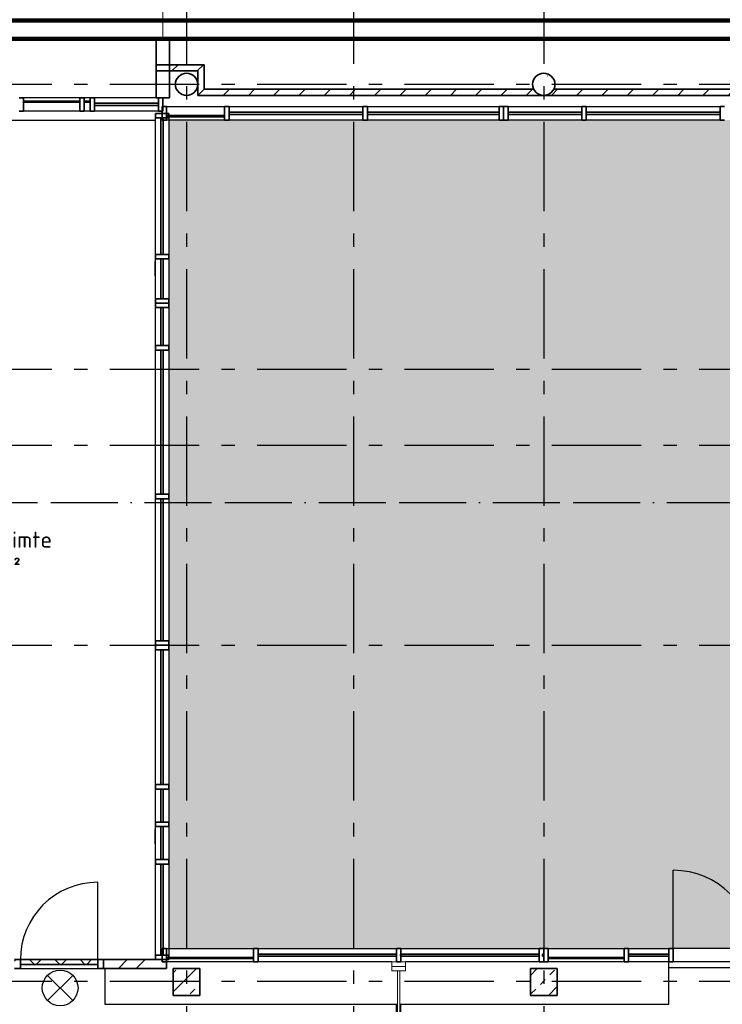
# Model space of a CAD drawing. Header units: millimetres. Extents: x -285236 to 84130, y -470 to 79511.
# Tile 76 of 192: x -15242 to -7372, y 28483 to 39506. Entities that reach past the tile are written whole.
import ezdxf
from ezdxf.enums import TextEntityAlignment as Align

# ---------------------------------------------------------------- set-up
doc = ezdxf.new("R2010")
doc.units = ezdxf.units.MM
doc.linetypes.add('NLRS_stramien', pattern=[1650, 1000, -250, 150, -250])
doc.linetypes.add('SW_doorsnedelijn', pattern=[1950, 750, -150, 0, -150, 750, -150])
doc.layers.add('EL6511--', color=3, linetype='Continuous')
doc.layers.add('XREF', color=254, linetype='Continuous')
doc.styles.add('ISOCPEUR_3', font='isocpeur.ttf', dxfattribs={"height": 180})
doc.styles.add('STABICAD-018', font='ISOCP.SHX', dxfattribs={"height": 180})
pattern_1 = [(45, (-29773.96, 17038.63), (-212.132, 212.132), []), (45, (-29561.83, 17038.63), (-212.132, 212.132), [75, -75])]
pattern_2 = [(45, (-29374, 17038.6), (-565.685, 565.685), []), (45, (-29174, 17038.6), (-565.685, 565.685), [])]
pattern_3 = [(45, (-29773.96, 17038.63), (-141.4214, 141.4214), [])]
pattern_4 = [(45, (-29773.96, 17038.63), (-141.4214, 141.4214), []), (135, (-29773.96, 17038.63), (-141.4214, -141.4214), [])]

# ---------------------------------------------------------------- blocks, each defined once
blk = doc.blocks.new('VB654NVI')
at = {"color": 0, "linetype": 'Continuous'}
for p, q in [((-1.41, 1.59), (1.41, 4.41)), ((-1.41, 4.41), (1.41, 1.59))]:
    blk.add_line(p, q, dxfattribs=at)
blk.add_circle((0, 3), 2, dxfattribs=at)
at = {"color": 0, "linetype": 'Continuous', "style": 'STABICAD-018'}
for tag, p in [('ARTICLECODE', (-2.66, 12.86)), ('FIREPROTECTION_PANEL', (0, 9.85)), ('CODING', (0, 7))]:
    blk.add_attdef(tag, text='', height=1.8, dxfattribs=at).set_placement(p, align=Align.MIDDLE)

msp = doc.modelspace()

# ---------------------------------------------------------------- hatches: boundary and pattern name
at = {"layer": 'XREF', "lineweight": 9}
h = msp.add_hatch(dxfattribs=at)
h.set_pattern_fill('FP_6', color=256, angle=45, style=0, pattern_type=2)
h.set_pattern_definition(pattern_2)
h.paths.add_polyline_path([(-13572.1304, 38632.6047), (-13563.1304, 38632.6047), (-13563.1304, 39302.6047), (-13713.1304, 39302.6047), (-13713.1304, 38632.6047)])
h = msp.add_hatch(dxfattribs=at)
h.set_pattern_fill('FP_43', color=256, style=0, pattern_type=2)
h.set_pattern_definition(pattern_3)
h.paths.add_polyline_path([(-13177.1304, 38932.6047), (-13177.1304, 39002.6047), (-13563.1304, 39002.6047), (-13563.1304, 38932.6047), (-13247.1304, 38932.6047)])
h = msp.add_hatch(dxfattribs=at)
h.set_pattern_fill('FP_43', color=256, style=0, pattern_type=2)
h.set_pattern_definition(pattern_3)
h.paths.add_polyline_path([(-13247.1304, 38657.6047), (-13177.1304, 38657.6047), (-13177.1304, 38932.6047), (-13247.1304, 38932.6047), (-13247.1304, 38663.7226)])
h = msp.add_hatch(dxfattribs=at)
h.set_pattern_fill('FP_70', color=256, style=0, pattern_type=2)
h.set_pattern_definition([(45, (-29773.96, 17038.6), (-407.294, 407.294), []), (50, (-29773.96, 17038.6), (753.123, -65.89), [78.75, -866.25]), (355, (-29774, 17038.6), (-145.689, 789.802), [63, -693]), (100.451, (-29711.2, 17033.14), (607.44, 723.908), [66.927, -736.2]), (46.184, (-29774, 17248.6), (1120.602, -173.798), [118.125, -1299.375]), (96.636, (-29680.6, 17234.1), (981.39, 1022.83), [100.39, -1104.3]), (351.184, (-29774, 17248.6), (981.4, 1022.82), [94.5, -1039.5]), (21, (-29668.96, 17196.1), (626.753, -422.75), [78.75, -866.25]), (326, (-29669, 17196.1), (255.481, 761.408), [63, -693]), (71.451, (-29616.7, 17160.9), (882.237, 338.651), [66.927, -736.2]), (37.5, (-29773.96, 17038.63), (12.7678, 349.5385), [3.353, -681.247, 3.353, -1395.772]), (37.5, (-29773.96, 17038.63), (12.7678, 349.5385), [-687.953, -700.147, 3.353, -692.272]), (7.5, (-29773.96, 17038.63), (276.223, 414.1323), [3.353, -397.747, 3.353, -665.497, -265.125]), (7.5, (-29773.96, 17038.63), (276.223, 414.1323), [-1069.95, 3.353, -261.772]), (327.5, (-30008.1, 17038.63), (560.5136, -23.6826), [3.353, -259.147, 3.353, -1902.397]), (327.5, (-30008.1, 17038.63), (560.5136, -23.6826), [-265.853, -815.647, 3.353, -1083.397]), (317.5, (-30113.1, 17038.63), (612.3455, 105.11), [3.353, -337.897, 3.353, -540.547, -771.75]), (317.5, (-30113.1, 17038.63), (612.3455, 105.11), [-885.15, 3.353, -768.397])])
h.paths.add_polyline_path([(-13372.1304, 38657.6047), (-13333.5032, 38663.7226), (-13298.6572, 38681.4776), (-13271.0032, 38709.1315), (-13253.2483, 38743.9776), (-13247.1304, 38782.6047), (-13253.2483, 38821.2318), (-13271.0032, 38856.0778), (-13298.6572, 38883.7318), (-13333.5032, 38901.4867), (-13372.1304, 38907.6047), (-13410.7575, 38901.4867), (-13445.6035, 38883.7318), (-13473.2575, 38856.0778), (-13491.0124, 38821.2318), (-13497.1304, 38782.6047), (-13491.0124, 38743.9776), (-13473.2575, 38709.1315), (-13445.6035, 38681.4776), (-13410.7575, 38663.7226)])
h = msp.add_hatch(dxfattribs=at)
h.set_pattern_fill('FP_71', color=256, style=0, pattern_type=2)
h.set_pattern_definition([(45, (-29773.96, 17038.6), (-407.294, 407.294), []), (50, (-29773.96, 17038.6), (753.123, -65.89), [78.75, -866.25]), (355, (-29774, 17038.6), (-145.689, 789.802), [63, -693]), (100.451, (-29711.2, 17033.14), (607.44, 723.908), [66.927, -736.199]), (46.184, (-29774, 17248.6), (1120.602, -173.798), [118.125, -1299.375]), (96.636, (-29680.6, 17234.1), (981.39, 1022.83), [100.39, -1104.3]), (351.184, (-29774, 17248.6), (981.4, 1022.82), [94.5, -1039.5]), (21, (-29668.96, 17196.1), (626.753, -422.75), [78.75, -866.25]), (326, (-29669, 17196.1), (255.481, 761.408), [63, -693]), (71.451, (-29616.7, 17160.9), (882.237, 338.651), [66.927, -736.199]), (37.5, (-29773.96, 17038.63), (12.7678, 349.5385), [3.353, -681.247, 3.353, -1395.772]), (37.5, (-29773.96, 17038.63), (12.7678, 349.5385), [-687.953, -700.147, 3.353, -692.272]), (7.5, (-29773.96, 17038.63), (276.223, 414.1323), [3.353, -397.747, 3.353, -665.497, -265.125]), (7.5, (-29773.96, 17038.63), (276.223, 414.1323), [-1069.95, 3.353, -261.772]), (327.5, (-30008.1, 17038.63), (560.5136, -23.6826), [3.353, -259.147, 3.353, -1902.397]), (327.5, (-30008.1, 17038.63), (560.5136, -23.6826), [-265.853, -815.647, 3.353, -1083.397]), (317.5, (-30113.1, 17038.63), (612.3455, 105.11), [3.353, -337.897, 3.353, -540.547, -771.75]), (317.5, (-30113.1, 17038.63), (612.3455, 105.11), [-885.15, 3.353, -768.397])])
h.paths.add_polyline_path([(-9372.1304, 38657.6047), (-9333.5032, 38663.7226), (-9298.6572, 38681.4776), (-9271.0032, 38709.1315), (-9253.2483, 38743.9776), (-9247.1304, 38782.6047), (-9253.2483, 38821.2318), (-9271.0032, 38856.0778), (-9298.6572, 38883.7318), (-9333.5032, 38901.4867), (-9372.1304, 38907.6047), (-9410.7575, 38901.4867), (-9445.6035, 38883.7318), (-9473.2575, 38856.0778), (-9491.0124, 38821.2318), (-9497.1304, 38782.6047), (-9491.0124, 38743.9776), (-9473.2575, 38709.1315), (-9445.6035, 38681.4776), (-9410.7575, 38663.7226)])
h = msp.add_hatch(dxfattribs=at)
h.set_pattern_fill('FP_43', color=256, style=0, pattern_type=2)
h.set_pattern_definition(pattern_3)
h.paths.add_polyline_path([(-5372.1304, 38657.6047), (-3512.1304, 38657.6047), (-3512.1304, 38727.6047), (-5261.5907, 38727.6047), (-5271.0032, 38709.1315), (-5298.6572, 38681.4776), (-5333.5032, 38663.7226)])
h.paths.add_polyline_path([(-8471.6646, 38657.6047), (-5372.1304, 38657.6047), (-5410.7575, 38663.7226), (-5445.6035, 38681.4776), (-5473.2575, 38709.1315), (-5482.67, 38727.6047), (-9261.5907, 38727.6047), (-9271.0032, 38709.1315), (-9298.6572, 38681.4776), (-9333.5032, 38663.7226), (-9372.1304, 38657.6047), (-9247.1304, 38657.6047)])
h.paths.add_polyline_path([(-11811.5623, 38657.6047), (-9372.1304, 38657.6047), (-9410.7575, 38663.7226), (-9445.6035, 38681.4776), (-9473.2575, 38709.1315), (-9482.67, 38727.6047), (-13177.1304, 38727.6047), (-13177.1304, 38657.6047)])
h = msp.add_hatch(dxfattribs=at)
h.set_pattern_fill('FP_220', color=256, style=0, pattern_type=2)
h.set_pattern_definition([(37.5, (-29773.96, 17038.63), (4.86394, 133.15754), [3.353, -257.447, 3.353, -264.647, -265]), (37.5, (-29773.96, 17038.63), (4.86394, 133.15754), [-528.8, 3.353, -261.647]), (7.5, (-29773.96, 17038.63), (105.2278, 157.7647), [3.353, -149.447, 3.353, -251.447, -101]), (7.5, (-29773.96, 17038.63), (105.2278, 157.7647), [-407.6, 3.353, -97.647]), (327.5, (-29863.16, 17038.63), (213.52897, -9.02195), [3.353, -96.647, 3.353, -308.647, -414]), (327.5, (-29863.16, 17038.63), (213.52897, -9.02195), [-412, 3.353, -410.647]), (317.5, (-29903.16, 17038.63), (233.2745, 40.042), [3.353, -126.647, 3.353, -203.847, -294]), (317.5, (-29903.16, 17038.63), (233.2745, 40.042), [-337.2, 3.353, -290.647])])
h.paths.add_polyline_path([(-13572.1304, 29107.6047), (-1782.1304, 29107.6047), (-1782.1304, 36117.6047), (-5757.1304, 36117.6047), (-5757.1304, 38382.6047), (-13572.1304, 38382.6047), (-13572.1304, 29414.4228)])
h = msp.add_hatch(dxfattribs=at)
h.set_pattern_fill('FP_7', color=256, angle=45, style=0, pattern_type=2)
h.set_pattern_definition(pattern_2)
h.paths.add_polyline_path([(-13597.1304, 28882.6047), (-13597.1304, 28982.6047), (-14301.1304, 28982.6047), (-14301.1304, 28882.6047), (-14287.1304, 28882.6047)])
h.paths.add_polyline_path([(-17272.1304, 28882.6047), (-15301.1304, 28882.6047), (-15301.1304, 28982.6047), (-17681.1304, 28982.6047), (-17681.1304, 28882.6047), (-17329.3608, 28882.6047)])
h = msp.add_hatch(dxfattribs=at)
h.set_pattern_fill('FP_312', color=256, style=0, pattern_type=2)
h.set_pattern_definition(pattern_4)
h.paths.add_polyline_path([(-14368.1304, 28882.6047), (-14301.1304, 28882.6047), (-14301.1304, 28982.6047), (-14368.1304, 28982.6047), (-14368.1304, 28892.6047)])
h.paths.add_polyline_path([(-15301.1304, 28882.6047), (-15234.1304, 28882.6047), (-15234.1304, 28982.6047), (-15301.1304, 28982.6047), (-15301.1304, 28892.6047)])
h = msp.add_hatch(dxfattribs=at)
h.set_pattern_fill('FP_312', color=256, style=0, pattern_type=2)
h.set_pattern_definition(pattern_4)
h.paths.add_polyline_path([(-15234.1304, 28928.6047), (-14368.1304, 28928.6047), (-14368.1304, 28982.6047), (-15234.1304, 28982.6047)])
h = msp.add_hatch(dxfattribs=at)
h.set_pattern_fill('FP_44', color=256, style=0, pattern_type=2)
h.set_pattern_definition(pattern_1)
h.paths.add_polyline_path([(-13481.5111, 28582.6047), (-13222.1304, 28582.6047), (-13222.1304, 28882.6047), (-13522.1304, 28882.6047), (-13522.1304, 28582.6047)])
h = msp.add_hatch(dxfattribs=at)
h.set_pattern_fill('FP_44', color=256, style=0, pattern_type=2)
h.set_pattern_definition(pattern_1)
h.paths.add_polyline_path([(-9222.1304, 28582.6047), (-9222.1304, 28882.6047), (-9522.1304, 28882.6047), (-9522.1304, 28582.6047)])

# ---------------------------------------------------------------- linework, layer by layer
at = {"layer": 'EL6511--', "linetype": 'Continuous', "lineweight": 100}
for points in [[(164.4527, 59082.6047), (-88.4686, 58456.0501), (-88.4686, 49877.2144), (-4118.0153, 49877.2144), (-4118.0153, 39495.4662), (-16296.743, 39495.4662), (-16296.743, 20675.4285), (-16572.1304, 20675.4285)], [(24669.8696, 55623.864), (18544.1154, 55623.864), (18544.1154, 50353.0313), (6297.3596, 50353.0313), (5601.16, 49695.1869), (-3912.7375, 49695.1869), (-3912.7375, 39290.622), (-16151.1579, 39290.622), (-16151.1579, 20422.266), (-16572.1304, 20422.266)]]:
    msp.add_lwpolyline(points, dxfattribs=at)
at = {"layer": 'XREF', "linetype": 'NLRS_stramien'}
for p, q in [((-13372.1304, 77962.7572), (-13372.1304, 8370.0218)), ((-11502.1304, 77962.7572), (-11502.1304, 8370.0218)), ((-9372.1304, 77962.7572), (-9372.1304, 8370.0218)), ((-47232.6128, 38782.6047), (64223.889, 38782.6047)), ((-47232.6128, 35592.6047), (64223.889, 35592.6047)), ((-47232.6128, 34742.6047), (64223.889, 34742.6047)), ((-47232.6128, 32502.6047), (64223.889, 32502.6047)), ((-47232.6128, 28742.6047), (64223.889, 28742.6047))]:
    msp.add_line(p, q, dxfattribs=at)
at = {"layer": 'XREF', "lineweight": 13}
msp.add_line((-13638.1304, 39302.6047), (-13638.1304, 40732.6047), dxfattribs=at)
at = {"layer": 'XREF', "lineweight": 35}
for p, q in [((-13563.1304, 39302.6047), (-13713.1304, 39302.6047)), ((-13713.1304, 39302.6047), (-13713.1304, 38632.6047)), ((-13563.1304, 38632.6047), (-13563.1304, 39302.6047)), ((-13177.1304, 39002.6047), (-13713.1304, 39002.6047)), ((-13713.1304, 38932.6047), (-13247.1304, 38932.6047)), ((-13247.1304, 38932.6047), (-13247.1304, 38657.6047)), ((-13177.1304, 38727.6047), (-13177.1304, 39002.6047)), ((-9482.67, 38727.6047), (-13177.1304, 38727.6047)), ((-5482.67, 38727.6047), (-9261.5907, 38727.6047)), ((-14568.6304, 38595.1547), (-15198.9336, 38595.1547)), ((-15198.9336, 38595.1547), (-15198.9336, 38582.6547)), ((-15198.9336, 38582.6547), (-14568.6304, 38582.6547)), ((-14568.6304, 38582.6547), (-14568.6304, 38595.1547)), ((-14453.568, 38595.1547), (-14518.6304, 38595.1547)), ((-14518.6304, 38595.1547), (-14518.6304, 38582.6547)), ((-14518.6304, 38582.6547), (-14453.568, 38582.6547)), ((-14453.568, 38582.6547), (-14453.568, 38595.1547)), ((-13713.1304, 38632.6047), (-13563.1304, 38632.6047)), ((-13247.1304, 38657.6047), (-3512.1304, 38657.6047)), ((-13688.1304, 38570.1047), (-14403.568, 38570.1047)), ((-14403.568, 38570.1047), (-14403.568, 38545.1047)), ((-14403.568, 38545.1047), (-13688.1304, 38545.1047)), ((-13688.1304, 38545.1047), (-13688.1304, 38570.1047)), ((-13597.1304, 38532.6047), (-13647.1304, 38532.6047)), ((-13647.1304, 38532.6047), (-13647.1304, 38382.6047)), ((-13597.1304, 38382.6047), (-13597.1304, 38532.6047)), ((-13634.6304, 38407.6047), (-13659.6304, 38407.6047)), ((-13659.6304, 38407.6047), (-13659.6304, 36877.6047)), ((-13647.1304, 38382.6047), (-13597.1304, 38382.6047)), ((-13634.6304, 36877.6047), (-13634.6304, 38407.6047)), ((-12947.1304, 38432.5547), (-13597.1304, 38432.5547)), ((-13597.1304, 38432.5547), (-13597.1304, 38420.0547)), ((-13597.1304, 38420.0547), (-12947.1304, 38420.0547)), ((-12947.1304, 38420.0547), (-12947.1304, 38432.5547)), ((-11397.1304, 38470.1047), (-12897.1304, 38470.1047)), ((-12897.1304, 38470.1047), (-12897.1304, 38445.1047)), ((-12897.1304, 38445.1047), (-11397.1304, 38445.1047)), ((-11397.1304, 38445.1047), (-11397.1304, 38470.1047)), ((-9872.1304, 38470.1047), (-11347.1304, 38470.1047)), ((-11347.1304, 38470.1047), (-11347.1304, 38445.1047)), ((-11347.1304, 38445.1047), (-9872.1304, 38445.1047)), ((-9872.1304, 38445.1047), (-9872.1304, 38470.1047)), ((-8947.1304, 38470.1047), (-9772.1304, 38470.1047)), ((-9772.1304, 38470.1047), (-9772.1304, 38445.1047)), ((-9772.1304, 38445.1047), (-8947.1304, 38445.1047)), ((-8947.1304, 38445.1047), (-8947.1304, 38470.1047)), ((-7397.1304, 38470.1047), (-8897.1304, 38470.1047)), ((-8897.1304, 38470.1047), (-8897.1304, 38445.1047)), ((-8897.1304, 38445.1047), (-7397.1304, 38445.1047)), ((-7397.1304, 38445.1047), (-7397.1304, 38470.1047)), ((-13659.6304, 36877.6047), (-13634.6304, 36877.6047)), ((-13634.6304, 36827.6047), (-13659.6304, 36827.6047)), ((-13659.6304, 36827.6047), (-13659.6304, 36382.6047)), ((-13634.6304, 36382.6047), (-13634.6304, 36827.6047)), ((-13659.6304, 36382.6047), (-13634.6304, 36382.6047)), ((-13634.6304, 36282.6047), (-13659.6304, 36282.6047)), ((-13659.6304, 36282.6047), (-13659.6304, 35857.6047)), ((-13634.6304, 35857.6047), (-13634.6304, 36282.6047)), ((-13659.6304, 35857.6047), (-13634.6304, 35857.6047)), ((-13634.6304, 35807.6047), (-13659.6304, 35807.6047)), ((-13659.6304, 35807.6047), (-13659.6304, 34192.6047)), ((-13634.6304, 34192.6047), (-13634.6304, 35807.6047)), ((-13659.6304, 34192.6047), (-13634.6304, 34192.6047)), ((-13634.6304, 34142.6047), (-13659.6304, 34142.6047)), ((-13659.6304, 34142.6047), (-13659.6304, 32552.6047)), ((-13634.6304, 32552.6047), (-13634.6304, 34142.6047)), ((-13659.6304, 32552.6047), (-13634.6304, 32552.6047)), ((-13634.6304, 32452.6047), (-13659.6304, 32452.6047)), ((-13659.6304, 32452.6047), (-13659.6304, 30942.6047)), ((-13634.6304, 30942.6047), (-13634.6304, 32452.6047)), ((-13659.6304, 30942.6047), (-13634.6304, 30942.6047)), ((-13634.6304, 30892.6047), (-13659.6304, 30892.6047)), ((-13659.6304, 30892.6047), (-13659.6304, 30522.6047)), ((-13634.6304, 30522.6047), (-13634.6304, 30892.6047)), ((-13659.6304, 30522.6047), (-13634.6304, 30522.6047)), ((-13634.6304, 30472.6047), (-13659.6304, 30472.6047)), ((-13659.6304, 30472.6047), (-13659.6304, 30102.6047)), ((-13634.6304, 30102.6047), (-13634.6304, 30472.6047)), ((-13659.6304, 30102.6047), (-13634.6304, 30102.6047)), ((-13634.6304, 30052.6047), (-13659.6304, 30052.6047)), ((-13659.6304, 30052.6047), (-13659.6304, 29032.6047)), ((-13634.6304, 29032.6047), (-13634.6304, 30052.6047)), ((-13597.1304, 29107.6047), (-13647.1304, 29107.6047)), ((-13647.1304, 29107.6047), (-13647.1304, 28957.6047)), ((-13597.1304, 28957.6047), (-13597.1304, 29107.6047)), ((-13572.1304, 29032.6047), (-13722.1304, 29032.6047)), ((-13722.1304, 29032.6047), (-13722.1304, 28982.6047)), ((-13659.6304, 29032.6047), (-13634.6304, 29032.6047)), ((-12622.1304, 29007.5547), (-13597.1304, 29007.5547)), ((-13597.1304, 29007.5547), (-13597.1304, 28995.0547)), ((-13597.1304, 28995.0547), (-12622.1304, 28995.0547)), ((-13572.1304, 28982.6047), (-13572.1304, 29032.6047)), ((-12622.1304, 28995.0547), (-12622.1304, 29007.5547)), ((-11022.1304, 29045.1047), (-12572.1304, 29045.1047)), ((-12572.1304, 29045.1047), (-12572.1304, 29020.1047)), ((-12572.1304, 29020.1047), (-11022.1304, 29020.1047)), ((-11022.1304, 29020.1047), (-11022.1304, 29045.1047)), ((-9422.1304, 29045.1047), (-10977.1304, 29045.1047)), ((-10977.1304, 29045.1047), (-10977.1304, 29020.1047)), ((-10977.1304, 29020.1047), (-9422.1304, 29020.1047)), ((-9422.1304, 29020.1047), (-9422.1304, 29045.1047)), ((-9372.1304, 29045.1047), (-9387.1304, 29045.1047)), ((-9387.1304, 29045.1047), (-9387.1304, 29020.1047)), ((-9387.1304, 29020.1047), (-9372.1304, 29020.1047)), ((-9372.1304, 29020.1047), (-9372.1304, 29045.1047)), ((-8472.1304, 29007.5547), (-9322.1304, 29007.5547)), ((-9322.1304, 29007.5547), (-9322.1304, 28995.0547)), ((-9322.1304, 28995.0547), (-8472.1304, 28995.0547)), ((-8472.1304, 28995.0547), (-8472.1304, 29007.5547)), ((-7972.1304, 29045.1047), (-8422.1304, 29045.1047)), ((-8422.1304, 29045.1047), (-8422.1304, 29020.1047)), ((-8422.1304, 29020.1047), (-7972.1304, 29020.1047)), ((-7972.1304, 29020.1047), (-7972.1304, 29045.1047)), ((-15234.1304, 28982.6047), (-15301.1304, 28982.6047)), ((-15301.1304, 28882.6047), (-15234.1304, 28882.6047)), ((-15234.1304, 28882.6047), (-15234.1304, 28982.6047)), ((-14368.1304, 28982.6047), (-15234.1304, 28982.6047)), ((-15234.1304, 28982.6047), (-15234.1304, 28928.6047)), ((-15234.1304, 28928.6047), (-14368.1304, 28928.6047)), ((-14301.1304, 28982.6047), (-14368.1304, 28982.6047)), ((-14368.1304, 28982.6047), (-14368.1304, 28882.6047)), ((-14368.1304, 28928.6047), (-14368.1304, 28982.6047)), ((-14368.1304, 28882.6047), (-14301.1304, 28882.6047)), ((-13597.1304, 28982.6047), (-14301.1304, 28982.6047)), ((-14301.1304, 28982.6047), (-14301.1304, 28882.6047)), ((-14301.1304, 28882.6047), (-14301.1304, 28982.6047)), ((-14301.1304, 28882.6047), (-13597.1304, 28882.6047)), ((-13722.1304, 28982.6047), (-13572.1304, 28982.6047)), ((-13647.1304, 28957.6047), (-13597.1304, 28957.6047)), ((-13597.1304, 28882.6047), (-13597.1304, 28982.6047)), ((-13522.1304, 28882.6047), (-13522.1304, 28582.6047)), ((-13222.1304, 28882.6047), (-13522.1304, 28882.6047)), ((-13222.1304, 28582.6047), (-13222.1304, 28882.6047)), ((-9522.1304, 28882.6047), (-9522.1304, 28582.6047)), ((-9222.1304, 28882.6047), (-9522.1304, 28882.6047)), ((-9222.1304, 28582.6047), (-9222.1304, 28882.6047)), ((-13522.1304, 28582.6047), (-13222.1304, 28582.6047)), ((-9522.1304, 28582.6047), (-9222.1304, 28582.6047))]:
    msp.add_line(p, q, dxfattribs=at)
at = {"layer": 'XREF', "lineweight": 35, "extrusion": (0, 0, -1)}
for p, q in [((-15198.9336, 38632.6047), (-15248.9336, 38632.6047)), ((-15198.9336, 38482.6047), (-15198.9336, 38632.6047)), ((-14518.6304, 38632.6047), (-14568.6304, 38632.6047)), ((-14568.6304, 38632.6047), (-14568.6304, 38482.6047)), ((-14518.6304, 38482.6047), (-14518.6304, 38632.6047)), ((-14403.568, 38632.6047), (-14453.568, 38632.6047)), ((-14453.568, 38632.6047), (-14453.568, 38482.6047)), ((-14403.568, 38482.6047), (-14403.568, 38632.6047)), ((-13638.1304, 38632.6047), (-13688.1304, 38632.6047)), ((-13688.1304, 38632.6047), (-13688.1304, 38482.6047)), ((-13638.1304, 38482.6047), (-13638.1304, 38632.6047)), ((-15248.9336, 38482.6047), (-15198.9336, 38482.6047)), ((-14568.6304, 38482.6047), (-14518.6304, 38482.6047)), ((-14453.568, 38482.6047), (-14403.568, 38482.6047)), ((-13688.1304, 38482.6047), (-13638.1304, 38482.6047)), ((-12897.1304, 38532.6047), (-12947.1304, 38532.6047)), ((-12947.1304, 38532.6047), (-12947.1304, 38382.6047)), ((-12897.1304, 38382.6047), (-12897.1304, 38532.6047)), ((-11347.1304, 38532.6047), (-11397.1304, 38532.6047)), ((-11397.1304, 38532.6047), (-11397.1304, 38382.6047)), ((-11347.1304, 38382.6047), (-11347.1304, 38532.6047)), ((-9822.1304, 38532.6047), (-9872.1304, 38532.6047)), ((-9872.1304, 38532.6047), (-9872.1304, 38382.6047)), ((-9822.1304, 38382.6047), (-9822.1304, 38532.6047)), ((-9772.1304, 38532.6047), (-9822.1304, 38532.6047)), ((-9822.1304, 38532.6047), (-9822.1304, 38382.6047)), ((-9772.1304, 38382.6047), (-9772.1304, 38532.6047)), ((-8897.1304, 38532.6047), (-8947.1304, 38532.6047)), ((-8947.1304, 38532.6047), (-8947.1304, 38382.6047)), ((-8897.1304, 38382.6047), (-8897.1304, 38532.6047)), ((-7347.1304, 38532.6047), (-7397.1304, 38532.6047)), ((-7397.1304, 38532.6047), (-7397.1304, 38382.6047)), ((-13572.1304, 38457.6047), (-13722.1304, 38457.6047)), ((-13722.1304, 38457.6047), (-13722.1304, 38407.6047)), ((-13722.1304, 38407.6047), (-13572.1304, 38407.6047)), ((-13572.1304, 38407.6047), (-13572.1304, 38457.6047)), ((-12947.1304, 38382.6047), (-12897.1304, 38382.6047)), ((-11397.1304, 38382.6047), (-11347.1304, 38382.6047)), ((-9872.1304, 38382.6047), (-9822.1304, 38382.6047)), ((-9822.1304, 38382.6047), (-9772.1304, 38382.6047)), ((-8947.1304, 38382.6047), (-8897.1304, 38382.6047)), ((-7397.1304, 38382.6047), (-7347.1304, 38382.6047)), ((-13572.1304, 36877.6047), (-13722.1304, 36877.6047)), ((-13722.1304, 36877.6047), (-13722.1304, 36827.6047)), ((-13722.1304, 36827.6047), (-13572.1304, 36827.6047)), ((-13572.1304, 36827.6047), (-13572.1304, 36877.6047)), ((-13572.1304, 36382.6047), (-13722.1304, 36382.6047)), ((-13722.1304, 36382.6047), (-13722.1304, 36332.6047)), ((-13572.1304, 36332.6047), (-13572.1304, 36382.6047)), ((-13572.1304, 36332.6047), (-13722.1304, 36332.6047)), ((-13722.1304, 36332.6047), (-13722.1304, 36282.6047)), ((-13722.1304, 36332.6047), (-13572.1304, 36332.6047)), ((-13722.1304, 36282.6047), (-13572.1304, 36282.6047)), ((-13572.1304, 36282.6047), (-13572.1304, 36332.6047)), ((-13572.1304, 35857.6047), (-13722.1304, 35857.6047)), ((-13722.1304, 35857.6047), (-13722.1304, 35807.6047)), ((-13572.1304, 35807.6047), (-13572.1304, 35857.6047)), ((-13722.1304, 35807.6047), (-13572.1304, 35807.6047)), ((-13572.1304, 34192.6047), (-13722.1304, 34192.6047)), ((-13722.1304, 34192.6047), (-13722.1304, 34142.6047)), ((-13572.1304, 34142.6047), (-13572.1304, 34192.6047)), ((-13722.1304, 34142.6047), (-13572.1304, 34142.6047)), ((-13572.1304, 32552.6047), (-13722.1304, 32552.6047)), ((-13722.1304, 32552.6047), (-13722.1304, 32502.6047)), ((-13572.1304, 32502.6047), (-13572.1304, 32552.6047)), ((-13572.1304, 32502.6047), (-13722.1304, 32502.6047)), ((-13722.1304, 32502.6047), (-13722.1304, 32452.6047)), ((-13722.1304, 32502.6047), (-13572.1304, 32502.6047)), ((-13722.1304, 32452.6047), (-13572.1304, 32452.6047)), ((-13572.1304, 32452.6047), (-13572.1304, 32502.6047)), ((-13572.1304, 30942.6047), (-13722.1304, 30942.6047)), ((-13722.1304, 30942.6047), (-13722.1304, 30892.6047)), ((-13722.1304, 30892.6047), (-13572.1304, 30892.6047)), ((-13572.1304, 30892.6047), (-13572.1304, 30942.6047)), ((-13572.1304, 30522.6047), (-13722.1304, 30522.6047)), ((-13722.1304, 30522.6047), (-13722.1304, 30472.6047)), ((-13722.1304, 30472.6047), (-13572.1304, 30472.6047)), ((-13572.1304, 30472.6047), (-13572.1304, 30522.6047)), ((-13572.1304, 30102.6047), (-13722.1304, 30102.6047)), ((-13722.1304, 30102.6047), (-13722.1304, 30052.6047)), ((-13572.1304, 30052.6047), (-13572.1304, 30102.6047)), ((-13722.1304, 30052.6047), (-13572.1304, 30052.6047)), ((-12572.1304, 29107.6047), (-12622.1304, 29107.6047)), ((-12622.1304, 29107.6047), (-12622.1304, 28957.6047)), ((-12572.1304, 28957.6047), (-12572.1304, 29107.6047)), ((-10972.1304, 29107.6047), (-11022.1304, 29107.6047)), ((-11022.1304, 29107.6047), (-11022.1304, 28957.6047)), ((-10972.1304, 28957.6047), (-10972.1304, 29107.6047)), ((-9372.1304, 29107.6047), (-9422.1304, 29107.6047)), ((-9422.1304, 29107.6047), (-9422.1304, 28957.6047)), ((-9372.1304, 28957.6047), (-9372.1304, 29107.6047)), ((-9322.1304, 29107.6047), (-9372.1304, 29107.6047)), ((-9372.1304, 29107.6047), (-9372.1304, 28957.6047)), ((-9322.1304, 28957.6047), (-9322.1304, 29107.6047)), ((-8422.1304, 29107.6047), (-8472.1304, 29107.6047)), ((-8472.1304, 29107.6047), (-8472.1304, 28957.6047)), ((-8422.1304, 28957.6047), (-8422.1304, 29107.6047)), ((-7922.1304, 29107.6047), (-7972.1304, 29107.6047)), ((-7972.1304, 29107.6047), (-7972.1304, 28957.6047)), ((-7922.1304, 28957.6047), (-7922.1304, 29107.6047)), ((-12622.1304, 28957.6047), (-12572.1304, 28957.6047)), ((-11022.1304, 28957.6047), (-10972.1304, 28957.6047)), ((-9422.1304, 28957.6047), (-9372.1304, 28957.6047)), ((-9372.1304, 28957.6047), (-9322.1304, 28957.6047)), ((-8472.1304, 28957.6047), (-8422.1304, 28957.6047)), ((-7972.1304, 28957.6047), (-7922.1304, 28957.6047))]:
    msp.add_line(p, q, dxfattribs=at)
at = {"layer": 'XREF'}
for p, q in [((-14568.6304, 38632.6047), (-15198.9336, 38632.6047)), ((-14453.568, 38632.6047), (-14518.6304, 38632.6047)), ((-13713.1304, 38632.6047), (-14403.568, 38632.6047)), ((-14568.6304, 38482.6047), (-15198.9336, 38482.6047)), ((-14453.568, 38482.6047), (-14518.6304, 38482.6047)), ((-13688.1304, 38482.6047), (-14403.568, 38482.6047)), ((-13597.1304, 38532.6047), (-12947.1304, 38532.6047)), ((-12897.1304, 38532.6047), (-11397.1304, 38532.6047)), ((-11347.1304, 38532.6047), (-9872.1304, 38532.6047)), ((-9772.1304, 38532.6047), (-8947.1304, 38532.6047)), ((-8897.1304, 38532.6047), (-7397.1304, 38532.6047)), ((-17272.1304, 38382.6047), (-13722.1304, 38382.6047)), ((-13722.1304, 36877.6047), (-13722.1304, 38407.6047)), ((-12947.1304, 38382.6047), (-13597.1304, 38382.6047)), ((-13572.1304, 38407.6047), (-13572.1304, 36877.6047)), ((-11397.1304, 38382.6047), (-12897.1304, 38382.6047)), ((-9872.1304, 38382.6047), (-11347.1304, 38382.6047)), ((-8947.1304, 38382.6047), (-9772.1304, 38382.6047)), ((-7397.1304, 38382.6047), (-8897.1304, 38382.6047)), ((-13722.1304, 36382.6047), (-13722.1304, 36827.6047)), ((-13572.1304, 36827.6047), (-13572.1304, 36382.6047)), ((-13722.1304, 35857.6047), (-13722.1304, 36282.6047)), ((-13572.1304, 36282.6047), (-13572.1304, 35857.6047)), ((-13722.1304, 34192.6047), (-13722.1304, 35807.6047)), ((-13572.1304, 35807.6047), (-13572.1304, 34192.6047)), ((-13722.1304, 32552.6047), (-13722.1304, 34142.6047)), ((-13572.1304, 34142.6047), (-13572.1304, 32552.6047)), ((-13722.1304, 30942.6047), (-13722.1304, 32452.6047)), ((-13572.1304, 32452.6047), (-13572.1304, 30942.6047)), ((-13722.1304, 30522.6047), (-13722.1304, 30892.6047)), ((-13572.1304, 30892.6047), (-13572.1304, 30522.6047)), ((-13722.1304, 30102.6047), (-13722.1304, 30472.6047)), ((-13572.1304, 30472.6047), (-13572.1304, 30102.6047)), ((-13722.1304, 29032.6047), (-13722.1304, 30052.6047)), ((-13572.1304, 30052.6047), (-13572.1304, 29032.6047)), ((-7922.1304, 29107.6047), (-7922.1304, 29983.4047)), ((-14368.1304, 28982.6047), (-14368.1304, 29848.6047)), ((-13597.1304, 29107.6047), (-12622.1304, 29107.6047)), ((-12572.1304, 29107.6047), (-11022.1304, 29107.6047)), ((-10972.1304, 29107.6047), (-9422.1304, 29107.6047)), ((-9322.1304, 29107.6047), (-8472.1304, 29107.6047)), ((-8422.1304, 29107.6047), (-7972.1304, 29107.6047)), ((-7022.1304, 29107.6047), (-7922.1304, 29107.6047)), ((-15234.1304, 28882.6047), (-14368.1304, 28882.6047)), ((-14287.1304, 28882.6047), (-14287.1304, 28482.8575)), ((-12622.1304, 28957.6047), (-13597.1304, 28957.6047)), ((-11072.1304, 28957.6047), (-12572.1304, 28957.6047)), ((-9422.1304, 28957.6047), (-10922.1304, 28957.6047)), ((-8472.1304, 28957.6047), (-9322.1304, 28957.6047)), ((-7972.1304, 28957.6047), (-8422.1304, 28957.6047)), ((-7972.1304, 28482.8575), (-7972.1304, 28957.6047)), ((-6972.1304, 28892.6047), (-7972.1304, 28892.6047)), ((-7022.1304, 28957.6047), (-7922.1304, 28957.6047)), ((-14287.1304, 28482.8575), (-11009.6304, 28482.8575)), ((-11022.1304, 27966.3547), (-11022.1304, 28482.8575)), ((-10984.6304, 28482.8575), (-7972.1304, 28482.8575)), ((-10972.1304, 27966.3547), (-10972.1304, 28482.8575))]:
    msp.add_line(p, q, dxfattribs=at)
at = {"layer": 'XREF', "lineweight": 9}
for p, q in [((-13727.1304, 36719.2615), (-13727.1304, 36799.2615)), ((-13727.1304, 36799.2615), (-13722.1304, 36799.2615)), ((-13727.1304, 36639.2615), (-13727.1304, 36719.2615)), ((-13727.1304, 36719.2615), (-13722.1304, 36719.2615)), ((-13722.1304, 36719.2615), (-13727.1304, 36719.2615)), ((-13722.1304, 36639.2615), (-13727.1304, 36639.2615)), ((-13727.1304, 30359.2615), (-13727.1304, 30439.2615)), ((-13727.1304, 30439.2615), (-13722.1304, 30439.2615)), ((-13727.1304, 30279.2615), (-13727.1304, 30359.2615)), ((-13727.1304, 30359.2615), (-13722.1304, 30359.2615)), ((-13722.1304, 30359.2615), (-13727.1304, 30359.2615)), ((-13722.1304, 30279.2615), (-13727.1304, 30279.2615))]:
    msp.add_line(p, q, dxfattribs=at)
at = {"layer": 'XREF', "linetype": 'SW_doorsnedelijn'}
msp.add_line((-46094.3198, 34101.3562), (59551.6259, 34101.3562), dxfattribs=at)
at = {"layer": 'XREF', "lineweight": 18}
for p, q in [((-11072.1304, 28957.6047), (-11072.1304, 28907.6047)), ((-10922.1304, 28957.6047), (-11072.1304, 28957.6047)), ((-11072.1304, 28907.6047), (-10922.1304, 28907.6047)), ((-11072.1304, 28907.6047), (-11072.1304, 28857.6047)), ((-10922.1304, 28907.6047), (-11072.1304, 28907.6047)), ((-10922.1304, 28907.6047), (-10922.1304, 28957.6047)), ((-10922.1304, 28857.6047), (-10922.1304, 28907.6047)), ((-11072.1304, 28857.6047), (-10922.1304, 28857.6047)), ((-11009.6304, 28857.6047), (-11009.6304, 27966.3547)), ((-10984.6304, 28857.6047), (-11009.6304, 28857.6047)), ((-10984.6304, 27966.3547), (-10984.6304, 28857.6047))]:
    msp.add_line(p, q, dxfattribs=at)
at = {"layer": 'XREF', "lineweight": 35}
for centre, start, end in [((-13372.1304, 38782.6047), 0, 180), ((-9372.1304, 38782.6047), 0, 180), ((-13372.1304, 38782.6047), 180, 0), ((-9372.1304, 38782.6047), 180, 0)]:
    msp.add_arc(centre, 125, start, end, dxfattribs=at)
at = {"layer": 'XREF'}
for centre, radius, start, end in [((-7922.1304, 29083.4047), 900, 0, 90), ((-14368.1304, 28982.6047), 866, 90, 180)]:
    msp.add_arc(centre, radius, start, end, dxfattribs=at)

# ---------------------------------------------------------------- block references
at = {"layer": 'EL6511--', "linetype": 'Continuous', "lineweight": 100, "xscale": 100, "yscale": 100, "zscale": 100, "rotation": 90.00000000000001}
msp.add_blockref('VB654NVI', (-14488.3404, 28665.7392), dxfattribs=at)

# ---------------------------------------------------------------- texts
at = {"layer": 'XREF', "char_height": 180, "attachment_point": 1, "style": 'ISOCPEUR_3'}
for s, insert, width in [('Verkoopruimte', (-16488.7011, 33774.5396), 1940.08375), ('38.45 m²', (-16179.1221, 33484.9332), 1170.46375)]:
    msp.add_mtext(s, dxfattribs=dict(at, insert=insert, width=width))

doc.saveas('drawing.dxf')
